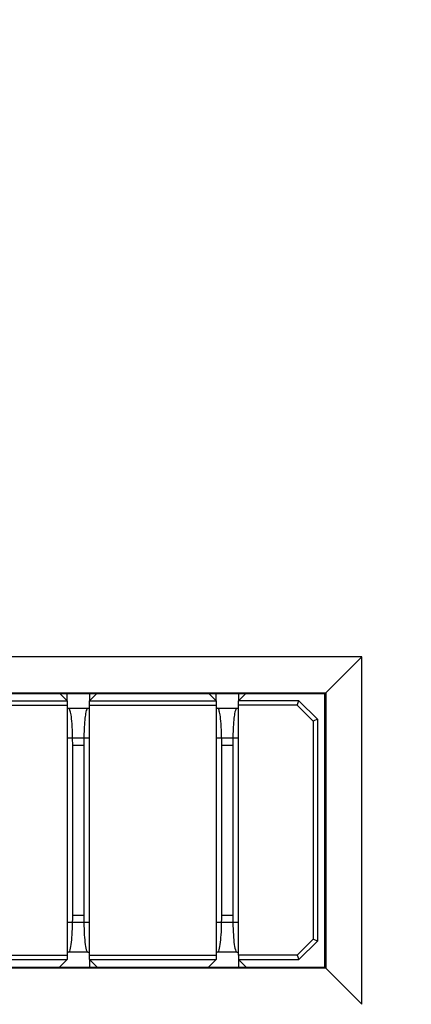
# Model space of a CAD drawing. Header units: millimetres. Extents: x 0 to 427, y 0 to 299.
# Tile 15 of 39: x 121 to 132, y 120 to 146. Entities that reach past the tile are written whole.
import ezdxf

# ---------------------------------------------------------------- set-up
doc = ezdxf.new("R2010")
doc.units = ezdxf.units.MM
doc.header["$LTSCALE"] = 23.1
doc.header["$MEASUREMENT"] = 0
doc.header["$PDSIZE"] = -5
doc.layers.add('IQC尺寸', color=3, linetype='Continuous', lineweight=18)
doc.layers.add('Layer0000', color=7, linetype='Continuous', lineweight=25)
doc.dimstyles.new('+-0.05', dxfattribs={"dimtxt": 2, "dimasz": 2, "dimexe": 1.25, "dimexo": 0.625, "dimtad": 1, "dimdsep": 46, "dimtxsty": 'Standard', "dimcen": 1.5, "dimdle": 4, "dimadec": 0, "dimazin": 0, "dimtol": 1, "dimtp": 0.05, "dimtm": 0.05, "dimtfac": 1, "dimtmove": 0, "dimatfit": 3, "dimfxl": 1, "dimtolj": 1, "dimarcsym": 0})

# ---------------------------------------------------------------- blocks, each defined once
blk = doc.blocks.new('*D34')
at = {"layer": 'Defpoints', "color": 0}
for p in [(195.984, 164.078), (89.983, 110.187), (195.984, 90.968)]:
    blk.add_point(p, dxfattribs=at)
at = {"layer": 'IQC尺寸', "color": 0, "lineweight": -2}
for p, q in [((195.984, 163.453), (195.984, 89.718)), ((89.983, 109.562), (89.983, 89.718)), ((91.983, 90.968), (193.984, 90.968))]:
    blk.add_line(p, q, dxfattribs=at)
at = {"layer": 'IQC尺寸', "color": 0}
for points in [[(91.983, 91.301), (91.983, 90.635), (89.983, 90.968)], [(193.984, 90.635), (193.984, 91.301), (195.984, 90.968)]]:
    blk.add_solid(points, dxfattribs=at)
at = {"layer": 'IQC尺寸', "color": 0, "insert": (142.984, 92.623), "char_height": 2, "attachment_point": 5}
blk.add_mtext('\\A1;106%%p0.2', dxfattribs=at)

msp = doc.modelspace()

# ---------------------------------------------------------------- linework, layer by layer
at = {"layer": 'Layer0000', "color": 7, "linetype": 'Continuous', "lineweight": 25}
for p, q in [((130.234, 129.178), (102.834, 129.178)), ((130.234, 129.178), (129.256, 128.2)), ((130.234, 119.778), (130.234, 129.178)), ((103.812, 128.2), (129.256, 128.2)), ((129.234, 128.178), (103.834, 128.178)), ((122.079, 128.178), (122.271, 127.987)), ((122.271, 127.987), (122.271, 128.178)), ((122.871, 127.987), (123.062, 128.178)), ((122.871, 128.178), (122.871, 127.987)), ((126.104, 128.178), (126.296, 127.987)), ((126.296, 127.987), (126.296, 128.178)), ((127.087, 128.178), (126.896, 127.987)), ((126.896, 128.178), (126.896, 127.987)), ((129.234, 128.178), (129.256, 128.2)), ((129.234, 120.778), (129.234, 128.178)), ((129.256, 128.2), (129.256, 120.756)), ((118.846, 127.987), (122.271, 127.987)), ((118.846, 127.867), (122.271, 127.867)), ((122.271, 127.987), (122.271, 127.867)), ((122.271, 127.867), (122.271, 121.107)), ((122.871, 127.867), (122.871, 127.987)), ((122.871, 127.987), (126.296, 127.987)), ((122.871, 121.107), (122.871, 127.867)), ((122.871, 127.867), (126.296, 127.867)), ((126.296, 127.987), (126.296, 127.867)), ((126.296, 127.867), (126.296, 121.107)), ((126.896, 127.867), (126.896, 127.987)), ((128.533, 127.987), (126.896, 127.987)), ((126.896, 121.107), (126.896, 127.867)), ((128.483, 127.867), (126.896, 127.867)), ((128.483, 127.867), (128.533, 127.987)), ((128.913, 127.437), (128.483, 127.867)), ((128.533, 127.987), (129.033, 127.487)), ((122.271, 127.787), (122.308, 127.787)), ((122.308, 127.787), (122.833, 127.787)), ((122.833, 127.787), (122.871, 127.787)), ((126.296, 127.787), (126.333, 127.787)), ((126.333, 127.787), (126.858, 127.787)), ((126.858, 127.787), (126.896, 127.787)), ((129.033, 127.487), (128.913, 127.437)), ((128.913, 127.437), (128.913, 121.536)), ((129.033, 127.487), (129.033, 121.487)), ((122.271, 126.987), (122.871, 126.987)), ((122.421, 122.187), (122.421, 126.787)), ((122.421, 126.787), (122.721, 126.787)), ((122.721, 126.787), (122.721, 122.187)), ((126.296, 126.987), (126.896, 126.987)), ((126.446, 122.187), (126.446, 126.787)), ((126.446, 126.787), (126.746, 126.787)), ((126.746, 126.787), (126.746, 122.187)), ((122.871, 121.987), (122.271, 121.987)), ((122.421, 122.187), (122.721, 122.187)), ((126.896, 121.987), (126.296, 121.987)), ((126.446, 122.187), (126.746, 122.187)), ((128.913, 121.536), (128.483, 121.107)), ((129.033, 121.487), (128.533, 120.987)), ((129.033, 121.487), (128.913, 121.536)), ((122.308, 121.187), (122.271, 121.187)), ((122.833, 121.187), (122.308, 121.187)), ((122.833, 121.187), (122.871, 121.187)), ((126.333, 121.187), (126.296, 121.187)), ((126.858, 121.187), (126.333, 121.187)), ((126.858, 121.187), (126.896, 121.187)), ((118.846, 121.107), (122.271, 121.107)), ((118.846, 120.987), (122.271, 120.987)), ((122.271, 120.987), (122.062, 120.778)), ((122.271, 121.107), (122.271, 120.987)), ((122.871, 120.987), (122.871, 121.107)), ((122.871, 121.107), (126.296, 121.107)), ((123.079, 120.778), (122.871, 120.987)), ((122.871, 120.987), (126.296, 120.987)), ((122.871, 120.987), (122.871, 120.778)), ((126.296, 120.987), (126.087, 120.778)), ((126.296, 121.107), (126.296, 120.987)), ((128.483, 121.107), (126.896, 121.107)), ((126.896, 121.107), (126.896, 120.987)), ((126.896, 120.987), (128.533, 120.987)), ((127.104, 120.778), (126.896, 120.987)), ((126.896, 120.987), (126.896, 120.778)), ((128.483, 121.107), (128.533, 120.987)), ((129.256, 120.756), (103.812, 120.756)), ((103.834, 120.778), (129.234, 120.778)), ((129.256, 120.756), (129.234, 120.778)), ((130.234, 119.778), (129.256, 120.756))]:
    msp.add_line(p, q, dxfattribs=at)
for centre, start, end in [((122.304, 127.757), 27.0907, 82.2782), ((122.837, 127.757), 97.7216, 152.9095), ((126.329, 127.757), 27.0907, 82.2782), ((126.862, 127.757), 97.7216, 152.9095)]:
    msp.add_arc(centre, 0.0296, start, end, dxfattribs=at)
for points, knots in [([(122.421, 126.787), (122.421, 126.944), (122.41, 127.395), (122.373, 127.671), (122.342, 127.754), (122.33, 127.771)], [0, 0, 0, 0, 0.214286, 0.714286, 1, 1, 1, 1]), ([(122.811, 127.771), (122.796, 127.749), (122.766, 127.66), (122.73, 127.35), (122.721, 126.944), (122.721, 126.787)], [0, 0, 0, 0, 0.357143, 0.785714, 1, 1, 1, 1]), ([(126.446, 126.787), (126.446, 126.944), (126.435, 127.395), (126.398, 127.671), (126.367, 127.754), (126.355, 127.771)], [0, 0, 0, 0, 0.214286, 0.714286, 1, 1, 1, 1]), ([(126.836, 127.771), (126.821, 127.749), (126.791, 127.66), (126.755, 127.35), (126.746, 126.944), (126.746, 126.787)], [0, 0, 0, 0, 0.357143, 0.785714, 1, 1, 1, 1]), ([(122.308, 121.187), (122.333, 121.187), (122.366, 121.275), (122.408, 121.584), (122.421, 121.918), (122.421, 122.187)], [0, 0, 0, 0, 0.25, 0.5, 1, 1, 1, 1]), ([(122.721, 122.187), (122.721, 121.918), (122.733, 121.584), (122.775, 121.275), (122.808, 121.187), (122.833, 121.187)], [0, 0, 0, 0, 0.5, 0.75, 1, 1, 1, 1]), ([(126.333, 121.187), (126.358, 121.187), (126.391, 121.275), (126.433, 121.584), (126.446, 121.918), (126.446, 122.187)], [0, 0, 0, 0, 0.25, 0.5, 1, 1, 1, 1]), ([(126.746, 122.187), (126.746, 121.918), (126.758, 121.584), (126.8, 121.275), (126.833, 121.187), (126.858, 121.187)], [0, 0, 0, 0, 0.5, 0.75, 1, 1, 1, 1])]:
    msp.add_open_spline(points, degree=3, knots=knots, dxfattribs=at)

# ---------------------------------------------------------------- dimensions: what is measured, and where the dimension line sits
at = {"layer": 'IQC尺寸'}
dim = msp.add_linear_dim(base=(195.984, 90.968), p1=(89.983, 110.187), p2=(195.984, 164.078), text='<>%%p0.2', dimstyle='+-0.05', override={"dimgap": 0.625, "dimtad": 1, "dimjust": 0, "dimdec": 1, "dimlfac": 1, "dimpost": '<>', "dimse1": 0, "dimse2": 0, "dimsd1": 0, "dimsd2": 0, "dimtol": 0, "dimlim": 0, "dimtofl": 1, "dimtvp": 0.1, "dimarcsym": 1}, dxfattribs=at)
dim.commit()
dim.dimension.update_dxf_attribs({"geometry": '*D34', "text_midpoint": (142.984, 92.623)})

doc.saveas('drawing.dxf')
